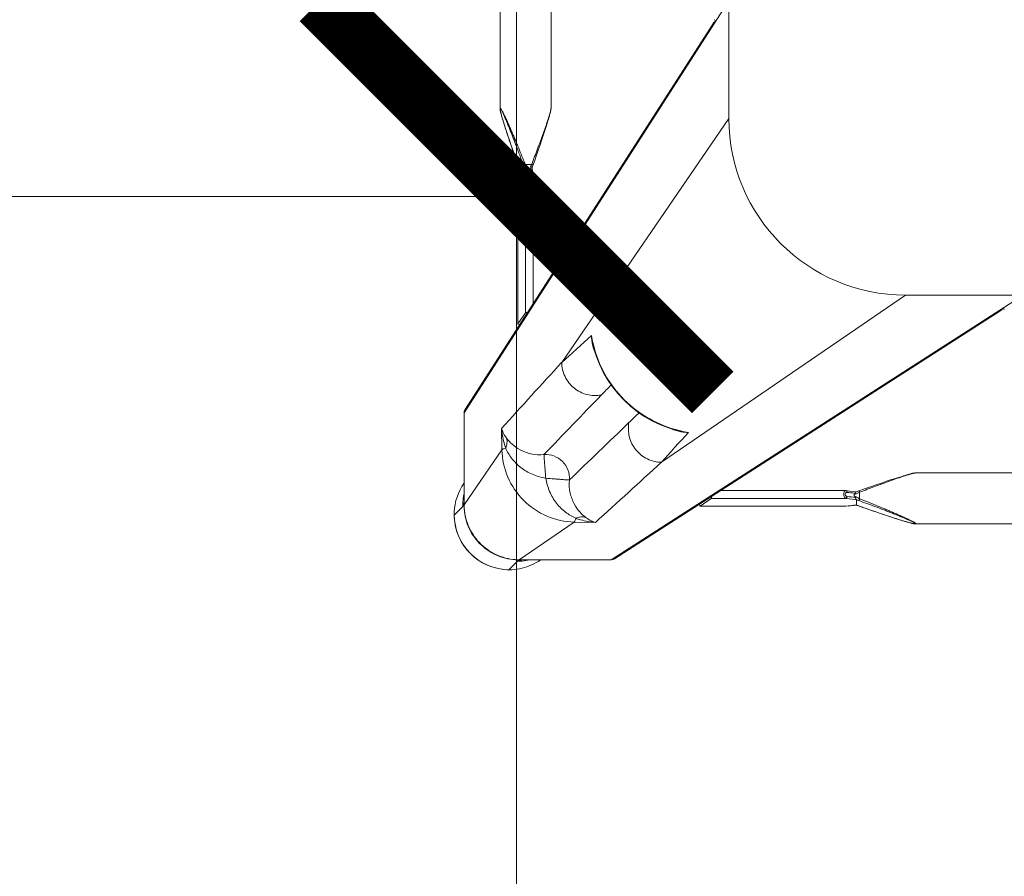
# Model space of a CAD drawing. Header units: millimetres. Extents: x 2950152 to 2989892, y -490837 to -470506.
# Tile 33 of 57: x 2971292 to 2971543, y -480613 to -480395. Entities that reach past the tile are written whole.
import ezdxf

# ---------------------------------------------------------------- set-up
doc = ezdxf.new("R2010")
doc.units = ezdxf.units.MM
doc.header["$LTSCALE"] = 1000
doc.header["$MEASUREMENT"] = 0
doc.header["$PDMODE"] = 3
doc.header["$PDSIZE"] = -1
doc.linetypes.add('HIDDEN2', pattern=[4.7625, 3.175, -1.5875])
doc.layers.get('0').update_dxf_attribs({"linetype": 'CONTINUOUS'})
doc.layers.get('Defpoints').update_dxf_attribs({"linetype": 'CONTINUOUS'})
doc.layers.add('LV_FURNITURE', color=8, linetype='CONTINUOUS')
doc.styles.add('BA-SCALE 100', font='SIMPLEX.SHX', dxfattribs={"width": 0.8, "height": 200})
doc.dimstyles.new('BA SCALE 100', dxfattribs={"dimtxt": 200, "dimasz": 100, "dimexe": 0, "dimexo": 0, "dimgap": 50, "dimtad": 1, "dimdec": 0, "dimzin": 1, "dimdsep": 46, "dimtxsty": 'BA-SCALE 100', "dimblk": 'ARCHTICK', "dimcen": 2.5, "dimdle": 100, "dimclrd": 256, "dimclre": 256, "dimclrt": 256, "dimadec": 0, "dimazin": 0, "dimtfac": 1, "dimtdec": 0, "dimtmove": 1, "dimatfit": 3, "dimfxl": 0, "dimlwd": 9, "dimlwe": 9, "dimarcsym": 0})

# ---------------------------------------------------------------- blocks, each defined once
blk = doc.blocks.new('SV2W-A')
at = {"color": 0, "linetype": 'Continuous', "lineweight": 15}
for p, q in [((59.37, 97.89), (57.24, 95.76)), ((33.37, 95.39), (-71.63, 27.91)), ((33.37, 95.39), (56.84, 95.39)), ((42.81, 85.77), (56.84, 95.39)), ((43.43, 95.42), (55.05, 95.42)), ((56.21, 95.45), (56, 95.44)), ((56.62, 95.46), (56.84, 95.46)), ((56.89, 95.42), (57.25, 95.78)), ((32.56, 95.16), (-65.67, 32.03)), ((-44.21, 86.25), (-249.04, 86.25)), ((-44.22, 86.25), (-44.21, 86.25)), ((-42.78, 85.96), (-42.99, 86.02)), ((-42.55, 85.9), (-42.78, 85.96)), ((-42.32, 85.84), (-42.55, 85.9)), ((-42.08, 85.77), (-42.32, 85.84)), ((-41.83, 85.7), (-42.08, 85.77)), ((-41.45, 85.59), (-41.83, 85.7)), ((-41.04, 85.47), (-41.45, 85.59)), ((-40.48, 85.29), (-41.04, 85.47)), ((42.81, 85.77), (37.39, 85.85)), ((-39.9, 85.11), (-40.48, 85.29)), ((-39.13, 84.87), (-39.9, 85.11)), ((-38.34, 84.61), (-39.13, 84.87)), ((-37.34, 84.28), (-38.34, 84.61)), ((-36.28, 83.93), (-37.34, 84.28)), ((-34.98, 83.49), (-36.28, 83.93)), ((-33.6, 83.02), (-34.98, 83.49)), ((-32.34, 82.58), (-33.6, 83.02)), ((73.35, 83.91), (71.22, 81.78)), ((-31.9, 82.43), (-32.34, 82.58)), ((-30.54, 81.95), (-31.9, 82.43)), ((-29.74, 81.66), (-30.54, 81.95)), ((-29.79, 81.68), (-29.79, 81.68)), ((-29.14, 81.46), (-29.14, 81.46)), ((-29.13, 81.45), (-29.13, 80.07)), ((-28.25, 81.53), (-28.4, 81.51)), ((-27.59, 81.6), (-28.25, 81.53)), ((-28.25, 81.53), (-28.19, 81.53)), ((-28.19, 81.53), (-27.99, 81.55)), ((-27.99, 81.55), (-27.6, 81.6)), ((-27.6, 81.6), (-27.2, 81.64)), ((-27.04, 81.67), (-27.59, 81.6)), ((-27.2, 81.64), (-26.46, 81.73)), ((-26.46, 81.74), (-27.04, 81.67)), ((-26.41, 81.74), (-26.46, 81.74)), ((-26.46, 81.74), (10.71, 81.74)), ((-26.46, 81.73), (-26.41, 81.74)), ((-26.35, 81.74), (-26.41, 81.74)), ((10.73, 81.74), (-26.35, 81.74)), ((10.71, 81.74), (7.91, 79.75)), ((10.73, 81.74), (10.71, 81.74)), ((61.23, 67.34), (70.85, 81.38)), ((70.85, 81.38), (70.85, 67.91)), ((70.89, 67.97), (70.89, 81.42)), ((71.04, 81.58), (71.25, 81.78)), ((-31.23, 77.31), (-29.79, 77.82)), ((-30.49, 77.97), (-29.96, 78.17)), ((-29.96, 78.17), (-29.96, 79.83)), ((-29.13, 80.07), (-28.93, 80.05)), ((-29.11, 78.08), (-27.35, 77.87)), ((-28.93, 80.05), (-26.41, 79.75)), ((-28.44, 78.39), (-28.85, 78.44)), ((-28.54, 79.06), (-28.54, 78.79)), ((-27.35, 77.87), (-26.46, 77.77)), ((-26.41, 79.75), (7.91, 79.75)), ((-37.84, 75.05), (-36.82, 75.39)), ((-36.82, 75.39), (-35.55, 75.82)), ((-35.55, 75.82), (-34.2, 76.28)), ((-34.2, 76.28), (-32.76, 76.78)), ((-32.76, 76.78), (-31.23, 77.31)), ((-26.35, 77.76), (5.49, 77.76)), ((-44.21, 73.25), (-249.04, 73.25)), ((-44.22, 73.25), (-44.21, 73.25)), ((-42.78, 73.54), (-42.55, 73.6)), ((-42.55, 73.6), (-42.32, 73.66)), ((-42.32, 73.66), (-42.08, 73.73)), ((-41.58, 73.88), (-41.18, 74)), ((-41.18, 74), (-40.77, 74.12)), ((-40.77, 74.12), (-40.19, 74.3)), ((-40.19, 74.3), (-39.6, 74.49)), ((-39.6, 74.49), (-38.82, 74.74)), ((-38.82, 74.74), (-37.84, 75.05)), ((-41.63, 27.91), (20.57, 70.53)), ((70.85, 67.91), (70.85, 57.91)), ((61.32, 61.92), (61.23, 67.34)), ((16, 62.55), (16, 62.55)), ((16.63, 62.4), (16, 62.55)), ((70.85, 57.91), (3.37, -47.09)), ((7.5, -41.13), (70.62, 57.1)), ((3.37, -17.09), (45.99, 45.1)), ((38.02, 40.54), (37.83, 41.29)), ((38.02, 40.54), (38.02, 40.54)), ((57.2, 35.24), (55.22, 32.45)), ((57.2, 35.24), (57.2, 35.26)), ((57.2, -1.93), (57.2, 35.24)), ((57.21, -1.81), (57.21, 35.26)), ((55.22, 32.45), (55.22, -1.87)), ((-41.63, 27.91), (-251.63, 27.91)), ((53.22, 30.02), (53.22, -1.81)), ((53.23, -1.93), (53.33, -2.75)), ((53.66, -2.22), (53.77, -3.12)), ((55.42, -3.65), (55.22, -1.87)), ((57.07, -3.03), (57.2, -1.93)), ((57.18, -2.07), (57.11, -2.66)), ((57.2, -1.87), (57.18, -2.07)), ((57.2, -1.86), (57.21, -1.81)), ((57.2, -1.93), (57.2, -1.86)), ((53.33, -2.75), (53.44, -3.71)), ((53.51, -4.6), (53.45, -4.77)), ((53.77, -3.12), (53.83, -3.67)), ((53.83, -3.67), (53.87, -4.01)), ((53.87, -4.01), (54.91, -4.01)), ((56.91, -4.59), (55.5, -4.59)), ((56.92, -4.62), (56.93, -4.45)), ((56.92, -4.6), (56.92, -4.6)), ((56.93, -4.45), (56.94, -4.22)), ((57.06, -3.06), (56.99, -3.65)), ((56.99, -3.71), (57.01, -3.55)), ((56.99, -3.71), (56.99, -3.65)), ((57.01, -3.55), (57.07, -3.03)), ((57.11, -2.66), (57.06, -3.06)), ((52.87, -6.43), (52.4, -7.77)), ((53.32, -5.15), (52.87, -6.43)), ((55.29, -5.42), (53.63, -5.42)), ((57.88, -7.33), (57.11, -5.15)), ((57.14, -5.25), (57.14, -5.25)), ((58.4, -8.83), (57.88, -7.33)), ((51.96, -9.03), (51.48, -10.42)), ((52.4, -7.77), (51.96, -9.03)), ((58.88, -10.23), (58.4, -8.83)), ((51.04, -11.73), (50.69, -12.78)), ((51.48, -10.42), (51.04, -11.73)), ((59.33, -11.54), (58.88, -10.23)), ((59.74, -12.78), (59.33, -11.54)), ((50.1, -14.58), (49.86, -15.35)), ((50.36, -13.79), (50.1, -14.58)), ((50.69, -12.78), (50.36, -13.79)), ((60.07, -13.79), (59.74, -12.78)), ((60.33, -14.58), (60.07, -13.79)), ((60.57, -15.35), (60.33, -14.58)), ((3.37, -227.09), (3.37, -17.09)), ((49.2, -17.54), (49.13, -17.78)), ((49.27, -17.29), (49.2, -17.54)), ((49.38, -16.9), (49.27, -17.29)), ((49.5, -16.5), (49.38, -16.9)), ((49.68, -15.93), (49.5, -16.5)), ((49.86, -15.35), (49.68, -15.93)), ((60.75, -15.94), (60.57, -15.35)), ((60.93, -16.5), (60.75, -15.94)), ((61.05, -16.9), (60.93, -16.5)), ((61.16, -17.29), (61.05, -16.9)), ((61.23, -17.54), (61.16, -17.29)), ((61.3, -17.78), (61.23, -17.54)), ((48.71, -19.68), (48.71, -19.68)), ((48.71, -224.5), (48.71, -19.68)), ((49, -18.23), (48.95, -18.44)), ((49.06, -18.01), (49, -18.23)), ((49.13, -17.78), (49.06, -18.01)), ((61.37, -18.01), (61.3, -17.78)), ((61.43, -18.23), (61.37, -18.01)), ((61.71, -224.5), (61.71, -19.68)), ((61.71, -19.68), (61.71, -19.68))]:
    blk.add_line(p, q, dxfattribs=at)
for points in [[(-43.46, 86.14), (-43.55, 86.15), (-43.63, 86.17), (-43.71, 86.19), (-43.79, 86.2), (-43.86, 86.22), (-43.93, 86.23), (-44, 86.24), (-44.06, 86.24), (-44.12, 86.25), (-44.17, 86.25), (-44.22, 86.25)], [(-42.99, 86.02), (-43.09, 86.05), (-43.19, 86.07), (-43.28, 86.09), (-43.37, 86.11), (-43.46, 86.14)], [(-29.35, 81.53), (-29.54, 81.59), (-29.74, 81.66)], [(-29.14, 81.46), (-29.16, 81.47), (-29.35, 81.53)], [(-28.81, 81.48), (-29.04, 81.47), (-29.16, 81.46)], [(-28.4, 81.51), (-28.59, 81.49), (-28.81, 81.48)], [(-29.79, 77.82), (-29.54, 77.91), (-29.29, 78)], [(-29.29, 78), (-29.05, 78.07), (-29.02, 78.08)], [(-26.46, 77.77), (-26.38, 77.76), (-26.35, 77.76)], [(-44.22, 73.25), (-44.17, 73.25), (-44.12, 73.26), (-44.06, 73.26), (-44, 73.27), (-43.93, 73.28), (-43.86, 73.29), (-43.79, 73.3), (-43.71, 73.32), (-43.63, 73.33), (-43.55, 73.35), (-43.46, 73.37), (-43.37, 73.39), (-43.28, 73.41), (-43.19, 73.43), (-43.09, 73.46), (-42.99, 73.48), (-42.78, 73.54)], [(-42.08, 73.73), (-41.96, 73.77), (-41.58, 73.88)], [(37.83, 41.29), (37.19, 43.42), (36.39, 45.5), (35.42, 47.52), (34.3, 49.46), (33.04, 51.32), (31.63, 53.08), (30.09, 54.73), (28.44, 56.26), (26.67, 57.66), (24.8, 58.91), (22.86, 60.02), (20.83, 60.98), (18.75, 61.77), (16.63, 62.4)], [(53.22, -1.81), (53.22, -1.86), (53.23, -1.93)], [(53.45, -4.77), (53.39, -4.96), (53.32, -5.15)], [(53.44, -3.71), (53.45, -3.82), (53.47, -4.01), (53.48, -4.22), (53.5, -4.45), (53.5, -4.62)], [(57.11, -5.15), (57.04, -4.96), (56.98, -4.77), (56.92, -4.6)], [(56.94, -4.22), (56.96, -4.01), (56.98, -3.82), (56.99, -3.71)], [(48.95, -18.44), (48.92, -18.55), (48.9, -18.64), (48.87, -18.74), (48.85, -18.83), (48.83, -18.92), (48.81, -19.01), (48.8, -19.09), (48.78, -19.17), (48.76, -19.25), (48.75, -19.32), (48.74, -19.39), (48.73, -19.46), (48.72, -19.52), (48.72, -19.58), (48.72, -19.64), (48.71, -19.68)], [(61.6, -18.92), (61.58, -18.83), (61.55, -18.74), (61.53, -18.65), (61.51, -18.55), (61.48, -18.44), (61.43, -18.23)], [(61.71, -19.68), (61.71, -19.64), (61.71, -19.58), (61.71, -19.52), (61.7, -19.46), (61.69, -19.39), (61.68, -19.32), (61.66, -19.25), (61.65, -19.17), (61.63, -19.09), (61.62, -19.01), (61.6, -18.92)]]:
    blk.add_lwpolyline(points, dxfattribs=at)
for centre, radius, start, end in [((59.34, 84.03), 13.9, 92.7783, 114.1428), ((59.34, 83.99), 13.94, 87.432, 92.7677), ((59.37, 83.91), 14, 359.9994, 90.0006), ((59.33, 83.88), 14.05, 44.9701, 87.4085), ((59.34, 84.06), 13.87, 114.1743, 124.9746), ((57.18, 81.78), 13.98, 94.583, 102.3998), ((55.04, 119.33), 23.91, 270.0085, 270.5994), ((57.18, 81.85), 13.91, 89.7212, 94.5867), ((56.79, 81.46), 13.93, 87.9679, 89.7939), ((56.92, 81.41), 14.02, 88.3649, 90.1468), ((56.79, 81.43), 13.96, 86.0899, 87.968), ((56.92, 81.4), 14.02, 86.524, 88.3651), ((33.32, 93.98), 1.4, 119.2372, 122.6099), ((59.34, 83.87), 14.05, 2.5915, 45.0299), ((2418.4, -2544.73), 3548.12, 132.14906, 132.5165), ((59.53, 83.87), 13.87, 325.025, 357.2496), ((59.45, 83.88), 13.94, 357.2323, 2.568), ((-21.04, 106.24), 26.08, 250.3973, 251.9235), ((-29.82, 98.36), 16.92, 272.3246, 272.9034), ((-29.11, 89.45), 7.98, 276.256, 276.6642), ((56.93, 81.33), 13.92, 0.3862, 1.002), ((56.94, 81.33), 13.91, 0.2057, 0.3862), ((56.87, 81.46), 14.02, 0.4691, 1.3029), ((56.87, 81.46), 14.01, 359.8531, 0.469), ((57.24, 81.72), 13.98, 347.6002, 355.417), ((57.3, 81.72), 13.92, 355.4148, 359.399), ((57.4, 81.71), 13.83, 359.4023, 0.2846), ((-14.06, 45.21), 36.6, 115.327, 115.7487), ((-39.18, 54.69), 27.27, 69.0791, 69.8493), ((-38.63, 56.11), 25.74, 68.146, 69.0892), ((6322.34, -6454.76), 9058.45, 133.875091, 134.008381), ((-1151.05, 1125.6), 1576.66, 317.62265, 317.99608), ((-6532.92, 6398.55), 9132.92, 315.992162, 316.124366), ((9.39, 34.68), 28.56, 77.3353, 81.3875), ((12.34, 46.66), 16.31, 77.0122, 85.3188), ((9.33, 34.41), 28.83, 76.6036, 77.3408), ((14.05, 53.23), 9.64, 64.8369, 73.365), ((862.45, -802.42), 1199.74, 134.01228, 134.18381), ((-2646.11, 2513.18), 3652.24, 317.4859, 317.84284), ((69.44, 57.86), 1.4, 327.3901, 330.7628), ((-826.77, 886.81), 1199.48, 315.81604, 315.98775), ((28.7, 38.59), 9.64, 16.6319, 25.2458), ((1195.13, -1230.28), 1716.72, 132.01918, 132.36216), ((9.88, 33.87), 28.83, 12.8187, 13.4009), ((10.15, 33.93), 28.55, 8.6076, 12.8248), ((22.11, 36.87), 16.32, 4.6716, 12.9875), ((-41.63, -17.09), 45, 0, 90), ((29.7, 6.2), 26.6, 334.3575, 335.5098), ((36.74, -14.65), 20.72, 26.4506, 28.295), ((30.42, -14.54), 26.98, 20.1485, 21.6429), ((80.2, 3), 24.49, 198.051, 198.5687), ((73.79, -5.28), 16.88, 177.0641, 177.6759), ((81.82, 3.54), 26.2, 198.5694, 199.6049), ((17.97, 11.77), 39.59, 334.2603, 334.433)]:
    blk.add_arc(centre, radius, start, end, dxfattribs=at)
for centre, major_axis, ratio, start_param, end_param in [((43.58, 85.46), (0, 10), 0.182662, 0.082453, 0.116856), ((10.71, 80.74), (0.02, 1), 0.16329, -1.075562, -0.001825), ((7.91, 78.76), (0.02, 1), 0.16329, 0.120074, 1.080381), ((56.21, 35.24), (1, 0.02), 0.16329, 0.001825, 1.075562), ((-66.86, 30.15), (0.03, 1.5), 0.156004, -0.883591, 0.000534), ((54.22, 32.45), (1, 0.02), 0.16329, -1.080381, -0.120074), ((5.61, -42.33), (1.5, 0.03), 0.156004, 6.282651, 7.166791)]:
    blk.add_ellipse(centre, major_axis=major_axis, ratio=ratio, start_param=start_param, end_param=end_param, dxfattribs=at)
for points, start_tangent, end_tangent in [([(33.37, 95.39), (32.63, 95.2)], (-0.999776, 0.021147), (-0.872635, -0.488372)), ([(56, 95.44), (55.83, 95.44), (55.29, 95.43)], (-0.999498, -0.031694), (-0.999947, -0.010313)), ([(56.65, 95.46), (56.55, 95.46), (56.21, 95.45)], (-0.999996, -0.002901), (-0.999481, -0.032219)), ([(56.84, 95.39), (56.89, 95.42)], (0.710876, 0.703317), (0.853614, 0.520906)), ([(57.77, 95.4), (62.78, 94.14), (66.99, 91.15), (69.82, 86.83), (70.88, 81.78)], (0.99816, -0.060632), (0.022737, -0.999741)), ([(57.74, 95.36), (62.76, 94.05), (66.97, 91.01), (69.8, 86.65), (70.85, 81.57)], (0.997672, -0.068188), (0.017487, -0.999847)), ([(-44.33, 86.21), (-44.32, 86.23), (-44.28, 86.25), (-44.22, 86.25)], (-0.010617, 0.999944), (0.999988, 0.004823)), ([(-29.96, 79.83), (-32.02, 80.65), (-34.07, 81.49), (-36.1, 82.33), (-37.11, 82.75), (-38.11, 83.18), (-39.09, 83.6), (-40.06, 84.03), (-41.01, 84.45), (-41.92, 84.87), (-42.35, 85.07), (-42.77, 85.28), (-43.16, 85.47), (-43.53, 85.66), (-43.84, 85.84), (-44.1, 85.99), (-44.2, 86.06), (-44.27, 86.12), (-44.31, 86.17), (-44.33, 86.21)], (-0.929258, 0.36943), (0.007184, 0.999974)), ([(-44.16, 86.18), (-44.1, 86.21), (-44.04, 86.22), (-43.96, 86.21)], (-0.008398, 0.999965), (0.995831, -0.091221)), ([(-29.79, 80.29), (-31.82, 81.04), (-33.85, 81.8), (-35.86, 82.57), (-36.85, 82.96), (-37.84, 83.35), (-38.82, 83.73), (-39.79, 84.12), (-40.73, 84.51), (-41.65, 84.9), (-42.09, 85.09), (-42.51, 85.28), (-42.92, 85.46), (-43.3, 85.64), (-43.63, 85.81), (-43.9, 85.96), (-44.01, 86.03), (-44.09, 86.09), (-44.14, 86.14), (-44.16, 86.18)], (-0.938783, 0.344508), (0.005917, 0.999982)), ([(-43.96, 86.21), (-43.87, 86.2), (-43.55, 86.15)], (0.995831, -0.091221), (0.978676, -0.205408)), ([(-43.55, 86.15), (-42.89, 85.99), (-42.15, 85.79), (-40.52, 85.3), (-38.8, 84.76), (-37.04, 84.18), (-35.24, 83.58), (-33.43, 82.96), (-29.79, 81.68)], (0.978676, -0.205408), (0.942082, -0.335383)), ([(39.88, 84.56), (39.26, 85), (37.39, 85.85)], (-0.785832, 0.61844), (-0.965483, 0.260466)), ([(42.41, 84.81), (41.17, 85.19), (37.39, 85.85)], (-0.947516, 0.319709), (-0.996233, 0.086715)), ([(42.41, 84.81), (42.61, 85.44), (42.71, 85.64), (42.81, 85.77)], (0.236709, 0.97158), (0.743483, 0.668755)), ([(61.23, 67.34), (59.72, 74.31), (55.69, 80.23), (49.77, 84.26), (42.81, 85.77)], (-0.01725, 0.999851), (-0.999852, 0.017219)), ([(42.41, 84.81), (41.11, 84.48), (39.88, 84.56)], (-0.927588, -0.373604), (-0.971005, 0.239059)), ([(44.03, 75.04), (43.82, 78.38), (42.79, 81.14), (41.35, 83.19), (39.88, 84.56)], (0.098992, 0.995088), (-0.78457, 0.62004)), ([(50.04, 74.57), (49.06, 78), (47.3, 80.98), (44.98, 83.28), (42.41, 84.81)], (-0.14814, 0.988966), (-0.911624, 0.411025)), ([(-29.14, 81.46), (-29.13, 81.46), (-29.13, 81.45)], (0.942053, -0.335465), (0.000699, -1)), ([(-28.97, 81.47), (-28.77, 81.48), (-28.25, 81.52)], (0.998714, 0.050704), (0.994039, 0.10903)), ([(-26.41, 81.74), (-26.35, 81.74)], (0.973777, 0.227505), (1, 0.000171)), ([(70.89, 81.42), (70.85, 81.38)], (-0.545324, -0.838225), (-0.677451, -0.735568)), ([(70.89, 80.63), (70.95, 81.22), (70.99, 81.42), (71.02, 81.54)], (0.105593, 0.994409), (0.366739, 0.930324)), ([(71.02, 81.54), (71.04, 81.58)], (0.366739, 0.930324), (0.707107, 0.707107)), ([(-44.21, 73.25), (-44.03, 73.27), (-43.78, 73.32), (-43.47, 73.39), (-43.13, 73.48), (-42.38, 73.7), (-41.57, 73.96), (-40.71, 74.24), (-39.83, 74.54), (-38.02, 75.17), (-36.17, 75.84), (-34.29, 76.53), (-32.39, 77.24), (-30.49, 77.97)], (0.999999, -0.001275), (0.933497, 0.358586)), ([(-29.96, 79.83), (-29.84, 80.14), (-29.79, 80.29)], (0.344552, 0.938767), (0.378696, 0.925521)), ([(-28.54, 79.06), (-29.2, 79.43), (-29.96, 79.83)], (-0.857811, 0.513965), (-0.89551, 0.445042)), ([(-29.96, 78.17), (-29.9, 78.03), (-29.85, 77.92), (-29.83, 77.87), (-29.81, 77.84), (-29.8, 77.83), (-29.79, 77.82)], (0.353863, -0.935297), (0.9503, 0.311336)), ([(-29.71, 78.29), (-29.09, 78.57), (-28.54, 78.79)], (0.903956, 0.427625), (0.939721, 0.341942)), ([(-29.05, 80.01), (-29.1, 80.04), (-29.12, 80.06), (-29.13, 80.07)], (-0.839827, 0.542855), (0.000004, 1)), ([(-28.85, 79.49), (-28.97, 79.81), (-29.05, 80.01)], (-0.584199, 0.81161), (-0.839827, 0.542855)), ([(-29.02, 78.08), (-28.99, 78.11), (-28.98, 78.14), (-28.97, 78.18), (-28.94, 78.27), (-28.89, 78.38)], (0.95039, 0.311061), (0.522581, 0.85259)), ([(-28.89, 78.38), (-28.85, 78.44)], (0.522581, 0.85259), (0.662043, 0.749465)), ([(-28.85, 79.49), (-26.76, 79.24)], (0.992731, -0.120357), (0.992967, -0.118392)), ([(-28.85, 79.49), (-28.54, 79.06)], (0.5842, -0.81161), (0.594033, -0.804441)), ([(-28.54, 78.79), (-28.77, 78.53), (-28.85, 78.44)], (-0.667444, -0.74466), (-0.662044, -0.749465)), ([(-26.76, 78.2), (-28.44, 78.39)], (-0.993521, 0.113646), (-0.993656, 0.112462)), ([(-26.41, 79.75), (-26.54, 79.7), (-26.65, 79.59), (-26.73, 79.42), (-26.76, 79.24)], (-0.993295, -0.115609), (-0.029499, -0.999565)), ([(-26.76, 79.24), (-26.59, 79.19), (-26.44, 79.07), (-26.32, 78.89), (-26.27, 78.66), (-26.32, 78.44), (-26.44, 78.29), (-26.59, 78.21), (-26.76, 78.2)], (0.992967, -0.118395), (-0.99353, 0.113571)), ([(-26.73, 78.04), (-26.76, 78.2)], (-0.282291, 0.959329), (-0.029703, 0.999559)), ([(-26.63, 77.85), (-26.66, 77.89), (-26.73, 78.04)], (-0.700914, 0.713246), (-0.282291, 0.959329)), ([(-26.46, 77.77), (-26.51, 77.78), (-26.63, 77.85)], (-0.992883, 0.119095), (-0.700914, 0.713246)), ([(-26.41, 79.75), (-26.23, 79.65), (-26.08, 79.43), (-25.97, 79.1), (-25.92, 78.71), (-25.95, 78.33), (-26.04, 78.02), (-26.1, 77.91), (-26.18, 77.83), (-26.26, 77.78), (-26.35, 77.76)], (0.973769, -0.227537), (-0.999998, -0.001913)), ([(50.51, 68.57), (47.96, 68.93), (45.79, 70.33), (44.39, 72.5), (44.03, 75.04)], (-0.997201, -0.074771), (0.074771, 0.997201)), ([(50.04, 74.57), (47.89, 74.76), (46.91, 74.84), (46.02, 74.91), (45.27, 74.98), (44.68, 75.01), (44.26, 75.02), (44.12, 75.03), (44.03, 75.04)], (-0.991435, 0.130599), (-0.917848, 0.396932)), ([(60.27, 66.95), (58.75, 69.51), (56.44, 71.84), (53.47, 73.6), (50.04, 74.57)], (-0.411135, 0.911574), (-0.988934, 0.148359)), ([(50.04, 74.57), (50.22, 72.43), (50.3, 71.44), (50.38, 70.56), (50.44, 69.81), (50.48, 69.21), (50.48, 68.79), (50.49, 68.65), (50.51, 68.57)], (0.130574, -0.991439), (0.397057, -0.917794)), ([(20.57, 70.53), (24.15, 69.68), (27.05, 67.39), (28.73, 64.09), (28.86, 60.42)], (0.99989, -0.014824), (-0.183096, -0.983095)), ([(60.03, 64.41), (58.65, 65.89), (56.6, 67.33), (53.84, 68.36), (50.51, 68.57)], (-0.62019, 0.784452), (-0.995092, -0.098955)), ([(70.89, 67.97), (70.85, 67.91)], (-0.412197, -0.911095), (-0.541795, -0.840511)), ([(60.27, 66.95), (59.94, 65.64), (60.02, 64.41)], (-0.373525, -0.92762), (0.238599, -0.971118)), ([(61.23, 67.34), (61.1, 67.24), (60.9, 67.14), (60.27, 66.95)], (-0.668755, -0.743483), (-0.971581, -0.236707)), ([(61.32, 61.92), (61.17, 63.19), (60.27, 66.95)], (-0.0867, 0.996234), (-0.319704, 0.947517)), ([(13.66, 62.92), (14.47, 62.89), (16.81, 62.47)], (0.999986, 0.005311), (0.957888, -0.287143)), ([(61.32, 61.92), (61.11, 62.55), (60.03, 64.41)], (-0.260301, 0.965527), (-0.618447, 0.785826)), ([(16.01, 62.46), (23.56, 59.5), (30.04, 54.59), (34.96, 48.11), (37.92, 40.55)], (0.972791, -0.231685), (0.231761, -0.972773)), ([(70.85, 57.91), (70.67, 57.17)], (0.021147, -0.999776), (-0.488372, -0.872635)), ([(45.99, 45.1), (45.14, 48.69), (42.85, 51.59), (39.56, 53.26), (35.88, 53.39)], (-0.014825, 0.99989), (-0.983095, -0.183098)), ([(37.94, 41.35), (38.13, 40.59), (38.38, 38.2)], (0.287117, -0.957895), (-0.005292, -0.999986)), ([(-65.91, 31.88), (-66.45, 31.24)], (-0.842386, -0.538874), (-0.400807, -0.916163)), ([(-65.1, 32.11), (-65.91, 31.88)], (-0.999776, 0.021147), (-0.842386, -0.538874)), ([(55.22, -1.87), (55.11, -1.7), (54.89, -1.54), (54.56, -1.43), (54.17, -1.38), (53.79, -1.41), (53.48, -1.5), (53.37, -1.57), (53.29, -1.64), (53.24, -1.72), (53.22, -1.81)], (-0.227467, 0.973786), (-0.002962, -0.999996)), ([(53.66, -2.22), (53.5, -2.2), (53.37, -2.13), (53.27, -2.04), (53.23, -1.93)], (-0.999559, 0.029703), (-0.119096, 0.992883)), ([(54.7, -2.22), (54.65, -2.06), (54.54, -1.9), (54.36, -1.78), (54.12, -1.74), (53.9, -1.78), (53.75, -1.9), (53.68, -2.06), (53.66, -2.22)], (-0.118387, 0.992968), (0.113643, -0.993522)), ([(54.7, -2.22), (54.89, -2.19), (55.05, -2.11), (55.17, -2), (55.22, -1.87)], (0.999565, 0.029499), (0.115609, 0.993295)), ([(54.91, -4.01), (54.7, -2.22)], (-0.119949, 0.99278), (-0.118392, 0.992967)), ([(57.21, -1.81), (57.2, -1.87)], (-0.00041, -1), (-0.227044, -0.973885)), ([(53.87, -4.01), (53.71, -3.98), (53.57, -3.92), (53.48, -3.82), (53.44, -3.71)], (-0.999291, 0.037637), (-0.121036, 0.992648)), ([(53.91, -4.83), (53.62, -4.74), (53.54, -4.68), (53.5, -4.62)], (-0.983418, 0.181353), (-0.047174, 0.998887)), ([(53.87, -4.01), (53.88, -4.19), (53.91, -4.83)], (0.093423, -0.995627), (0.027573, -0.99962)), ([(54.91, -4.01), (55.1, -3.97), (55.26, -3.9), (55.37, -3.78), (55.42, -3.65)], (0.999304, 0.037304), (0.11549, 0.993309)), ([(54.98, -4.83), (54.97, -4.6), (54.91, -4.01)], (-0.045036, 0.998985), (-0.139178, 0.990267)), ([(54.98, -4.83), (55.16, -4.78), (55.32, -4.73), (55.44, -4.66), (55.49, -4.6)], (0.983623, 0.180239), (0.33539, 0.942079)), ([(55.49, -4.6), (55.48, -4.34), (55.42, -3.65)], (-0.040503, 0.999179), (-0.116382, 0.993204)), ([(55.49, -4.6), (55.5, -4.6), (55.5, -4.59)], (0.335488, 0.942045), (1, 0.00066)), ([(56.91, -4.59), (56.92, -4.6), (56.92, -4.6)], (0.999997, -0.002385), (0.335043, -0.942203)), ([(56.96, -3.93), (56.95, -4.05), (56.93, -4.42)], (-0.086204, -0.996277), (-0.051277, -0.998684)), ([(56.99, -3.65), (56.98, -3.72), (56.96, -3.93)], (-0.116111, -0.993236), (-0.086204, -0.996277)), ([(53.63, -5.42), (52.88, -7.39), (52.14, -9.36), (51.42, -11.3), (50.72, -13.23), (50.06, -15.11), (49.75, -16.02), (49.46, -16.91), (49.19, -17.76), (48.96, -18.55), (48.86, -18.9), (48.78, -19.22), (48.73, -19.48), (48.71, -19.68)], (-0.359834, -0.933016), (0.001112, -0.999999)), ([(53.63, -5.42), (53.49, -5.36), (53.38, -5.31), (53.34, -5.29), (53.31, -5.27), (53.29, -5.26), (53.29, -5.25)], (-0.935298, 0.353861), (0.311242, 0.950331)), ([(55.29, -5.42), (55.6, -5.3), (55.75, -5.25)], (0.938767, 0.344553), (0.925511, 0.378721)), ([(61.67, -19.79), (61.63, -19.77), (61.58, -19.73), (61.52, -19.66), (61.45, -19.56), (61.3, -19.31), (61.12, -18.99), (60.93, -18.63), (60.74, -18.23), (60.54, -17.81), (60.33, -17.38), (59.91, -16.47), (59.49, -15.52), (59.07, -14.56), (58.64, -13.57), (58.22, -12.57), (57.79, -11.57), (56.95, -9.53), (56.12, -7.48), (55.29, -5.42)], (-0.999986, -0.00525), (-0.369432, 0.929258)), ([(61.64, -19.62), (61.6, -19.6), (61.55, -19.55), (61.49, -19.47), (61.43, -19.37), (61.27, -19.09), (61.11, -18.76), (60.93, -18.38), (60.74, -17.98), (60.55, -17.55), (60.36, -17.11), (59.98, -16.2), (59.59, -15.25), (59.2, -14.29), (58.81, -13.31), (58.42, -12.32), (58.03, -11.32), (57.26, -9.31), (56.5, -7.28), (55.75, -5.25)], (-0.999989, -0.004587), (-0.344509, 0.938783)), ([(57.14, -5.25), (58.42, -8.9), (59.04, -10.71), (59.64, -12.5), (60.22, -14.27), (60.77, -15.99), (61.25, -17.62), (61.45, -18.37), (61.61, -19.02)], (0.335384, -0.942082), (0.204521, -0.978862)), ([(61.61, -19.02), (61.65, -19.23), (61.67, -19.4), (61.68, -19.53), (61.66, -19.61)], (0.204521, -0.978862), (-0.588159, -0.808745)), ([(61.66, -19.61), (61.64, -19.62)], (-0.588159, -0.808745), (-0.999962, 0.008751)), ([(61.71, -19.68), (61.71, -19.73), (61.7, -19.77), (61.67, -19.79)], (-0.004076, -0.999992), (-0.999938, 0.011158)), ([(7.34, -41.37), (6.71, -41.91)], (-0.538874, -0.842386), (-0.916171, -0.400787)), ([(7.57, -40.56), (7.34, -41.37)], (0.021147, -0.999776), (-0.538874, -0.842386))]:
    blk.add_spline(points, degree=3, dxfattribs=dict(at, start_tangent=start_tangent, end_tangent=end_tangent))
blk = doc.blocks.new('_ArchTick')
at = {"color": 0, "linetype": 'ByBlock', "const_width": 0.15}
blk.add_lwpolyline([(-0.5, -0.5), (0.5, 0.5)], dxfattribs=at)
blk = doc.blocks.new('*D805')
at = {"linetype": 'HIDDEN2', "lineweight": 9}
for p, q in [((2971418.28, -480340.14), (2971418.28, -482037.02)), ((2971284.9, -480440.14), (2971418.28, -480440.14)), ((2971418.28, -481937.02), (2971418.28, -481937.02))]:
    blk.add_line(p, q, dxfattribs=at)
at = {"layer": 'Defpoints', "color": 0, "lineweight": -2}
for p in [(2971284.9, -480440.14, 0), (2971418.28, -481937.02), (2971418.28, -481937.02)]:
    blk.add_point(p, dxfattribs=at)
at = {"lineweight": 9, "xscale": 100, "yscale": 100, "zscale": 100}
for p, rotation in [((2971418.28, -480440.14), 90), ((2971418.28, -481937.02), 270)]:
    blk.add_blockref('_ArchTick', p, dxfattribs=dict(at, rotation=rotation))
at = {"insert": (2971268.28, -481188.58), "char_height": 200, "attachment_point": 5, "rotation": 90, "style": 'BA-SCALE 100'}
blk.add_mtext('1497', dxfattribs=at)

msp = doc.modelspace()

# ---------------------------------------------------------------- linework, layer by layer
at = {"lineweight": -2}
msp.add_circle((2970013.77, -481719.25), 9117.57, dxfattribs=at)

# ---------------------------------------------------------------- block references
at = {"layer": 'LV_FURNITURE', "rotation": 180}
msp.add_blockref('SV2W-A', (2971475.76, -480437.4, 0), dxfattribs=at)

# ---------------------------------------------------------------- dimensions: what is measured, and where the dimension line sits
dim = msp.add_linear_dim(base=(2971418.28, -481937.02), p1=(2971284.9, -480440.14, 0), p2=(2971418.28, -481937.02), angle=90, dimstyle='BA SCALE 100', override={"dimfxl": 0.05, "dimtfill": 1})
dim.commit()
dim.dimension.update_dxf_attribs({"geometry": '*D805', "text_midpoint": (2971268.28, -481188.58)})

doc.saveas('drawing.dxf')
